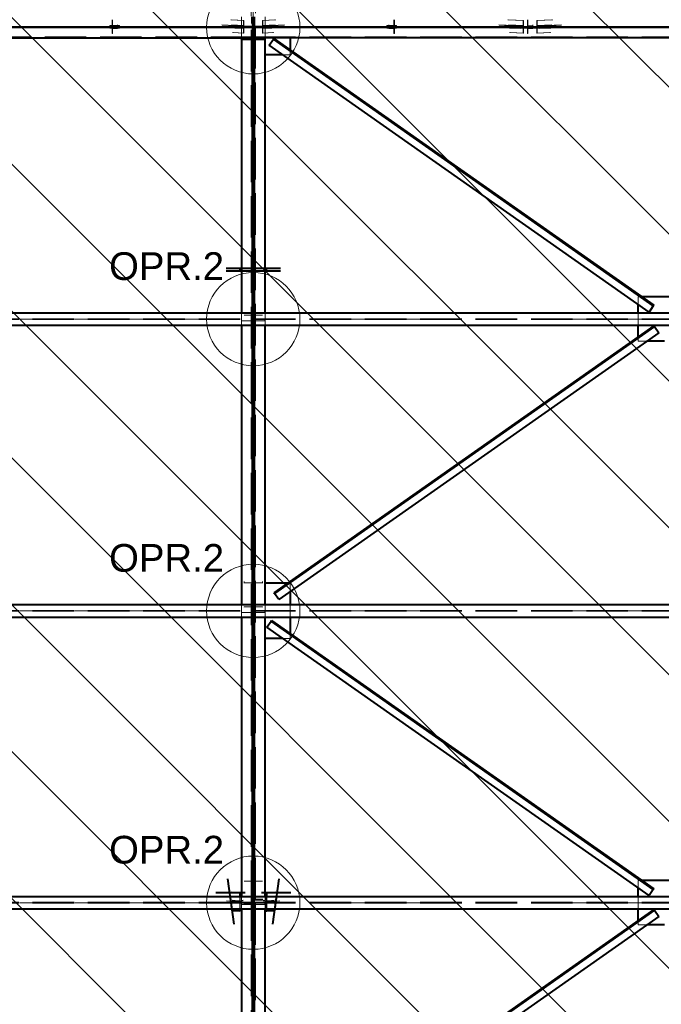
# Model space of a CAD drawing. Header units: metres. Extents: x 235 to 340, y 94 to 153.
# Tile 43 of 48: x 299.58 to 304.21, y 142.72 to 149.83. Entities that reach past the tile are written whole.
import ezdxf

# ---------------------------------------------------------------- set-up
doc = ezdxf.new("R2010")
doc.units = ezdxf.units.M
for name, pattern in [('__RA_15', [1.7, 1, -0.3, 0.1, -0.3]), ('__RA_2', [0.4, 0.3, -0.1]), ('__RA_4', [0.6, 0.3, -0.1, 0, -0.1, 0, -0.1])]:
    doc.linetypes.add(name, pattern=pattern)
for name, color, linetype, lineweight in [('OSY', 204, '__RA_15', 13), ('POPIS', 7, 'Continuous', 13), ('Standard', 7, 'Continuous', 40)]:
    doc.layers.add(name, color=color, linetype=linetype, lineweight=lineweight)
doc.styles.add('ARIAL', font='ARIAL.TTF')

msp = doc.modelspace()

# ---------------------------------------------------------------- linework, layer by layer
at = {"layer": 'OSY', "color": 204, "linetype": '__RA_15', "lineweight": 13}
for p, q in [((301.2656, 126.7921), (301.2656, 152.3201)), ((242.1779, 149.7736), (323.2759, 149.7736)), ((242.1779, 147.6659), (323.2759, 147.6659)), ((242.1779, 145.5582), (323.2759, 145.5582)), ((242.1779, 143.4505), (323.2759, 143.4505))]:
    msp.add_line(p, q, dxfattribs=at)
at = {"layer": 'Standard', "color": 1, "linetype": 'Continuous', "lineweight": 13}
for p, q in [((314.4155, 128.5862), (292.8238, 150.1778)), ((315.4762, 128.5862), (293.8845, 150.1778)), ((316.5368, 128.5862), (294.9452, 150.1778)), ((317.5975, 128.5862), (296.0058, 150.1778)), ((318.6581, 128.5862), (297.0665, 150.1778)), ((319.6467, 128.6583), (298.1272, 150.1778)), ((318.2444, 131.1212), (299.1878, 150.1778)), ((316.8422, 133.5841), (300.2485, 150.1778)), ((315.4399, 136.047), (301.3091, 150.1778)), ((314.0377, 138.5099), (302.3698, 150.1778)), ((312.6354, 140.9728), (303.4304, 150.1778))]:
    msp.add_line(p, q, dxfattribs=at)
at = {"layer": 'Standard', "color": 136, "linetype": '__RA_2', "lineweight": 18}
for p, q in [((301.2496, 143.4545), (301.2496, 150.175)), ((301.2816, 150.175), (301.2816, 143.4545)), ((300.2306, 149.7796), (300.2306, 149.7856)), ((300.3006, 149.7856), (300.2306, 149.7856)), ((300.2456, 149.8211), (300.2456, 149.8283)), ((300.2456, 149.8211), (300.2456, 149.7813)), ((300.2496, 149.8211), (300.2456, 149.8211)), ((300.2496, 149.8211), (300.2496, 149.8283)), ((300.2496, 149.7852), (300.2496, 149.8211)), ((300.2856, 149.7852), (300.2496, 149.7852)), ((300.2856, 149.7852), (300.2856, 149.7922)), ((300.2856, 149.7813), (300.2856, 149.7852)), ((300.3006, 149.7856), (300.3006, 149.7796)), ((301.0398, 149.7922), (301.1772, 149.7849)), ((301.1772, 149.781), (301.0404, 149.7882)), ((301.1032, 149.8283), (301.1962, 149.8234)), ((301.1081, 149.7922), (301.1962, 149.7875)), ((301.1108, 149.8283), (301.1983, 149.8237)), ((301.1156, 149.7825), (301.1156, 149.7902)), ((301.1156, 149.7862), (301.1772, 149.7829)), ((301.1983, 149.7858), (301.116, 149.7902)), ((301.1163, 149.7882), (301.1983, 149.7839)), ((301.1962, 149.7875), (301.1772, 149.7849)), ((301.1772, 149.7829), (301.1983, 149.7858)), ((301.1772, 149.7849), (301.1772, 149.781)), ((301.1772, 149.781), (301.1983, 149.7839)), ((301.1796, 149.8486), (301.1796, 149.6986)), ((301.1983, 149.8237), (301.1962, 149.8234)), ((301.1962, 149.8234), (301.1962, 149.7875)), ((301.1983, 149.7839), (301.1983, 149.8237)), ((301.2536, 149.8481), (301.2536, 149.8011)), ((301.3329, 149.8237), (301.4204, 149.8283)), ((301.3329, 149.8237), (301.3329, 149.7839)), ((301.335, 149.8234), (301.3329, 149.8237)), ((301.4152, 149.7902), (301.3329, 149.7858)), ((301.3329, 149.7839), (301.4149, 149.7882)), ((301.3329, 149.7858), (301.354, 149.7829)), ((301.3329, 149.7839), (301.354, 149.781)), ((301.335, 149.8234), (301.428, 149.8283)), ((301.335, 149.7875), (301.335, 149.8234)), ((301.335, 149.7875), (301.423, 149.7922)), ((301.354, 149.7849), (301.335, 149.7875)), ((301.3516, 149.7736), (301.3516, 149.8486)), ((301.354, 149.7849), (301.4914, 149.7922)), ((301.4908, 149.7882), (301.354, 149.781)), ((301.354, 149.7829), (301.4156, 149.7862)), ((301.354, 149.781), (301.354, 149.7849)), ((301.4156, 149.7902), (301.4156, 149.7825)), ((302.3006, 149.7856), (302.2306, 149.7856)), ((302.2306, 149.7796), (302.2306, 149.7856)), ((302.2456, 149.7922), (302.2456, 149.7852)), ((302.2816, 149.7852), (302.2456, 149.7852)), ((302.2456, 149.7852), (302.2456, 149.7813)), ((302.2816, 149.8283), (302.2816, 149.8211)), ((302.2816, 149.8211), (302.2816, 149.7852)), ((302.2856, 149.8211), (302.2816, 149.8211)), ((302.2856, 149.8283), (302.2856, 149.8211)), ((302.2856, 149.7813), (302.2856, 149.8211)), ((302.3006, 149.7856), (302.3006, 149.7796)), ((303.0398, 149.7922), (303.1969, 149.7839)), ((303.1969, 149.7799), (303.0404, 149.7882)), ((303.1032, 149.8283), (303.2159, 149.8224)), ((303.1081, 149.7922), (303.2159, 149.7865)), ((303.1108, 149.8283), (303.218, 149.8227)), ((303.1156, 149.7796), (303.1156, 149.7882)), ((303.1163, 149.7882), (303.218, 149.7828)), ((303.2159, 149.7865), (303.1969, 149.7839)), ((303.1969, 149.7839), (303.1969, 149.7799)), ((303.1969, 149.7799), (303.218, 149.7828)), ((303.218, 149.8227), (303.2159, 149.8224)), ((303.2159, 149.8224), (303.2159, 149.7865)), ((303.218, 149.7828), (303.218, 149.8227)), ((303.2456, 149.8211), (303.2456, 149.8283)), ((303.2456, 149.8211), (303.2456, 149.7813)), ((303.2496, 149.8211), (303.2456, 149.8211)), ((303.2496, 149.8211), (303.2496, 149.8283)), ((303.2496, 149.7852), (303.2496, 149.8211)), ((303.2856, 149.7852), (303.2496, 149.7852)), ((303.2856, 149.7852), (303.2856, 149.7922)), ((303.2856, 149.7813), (303.2856, 149.7852)), ((303.3132, 149.8227), (303.4204, 149.8283)), ((303.3132, 149.8227), (303.3132, 149.7828)), ((303.3153, 149.8224), (303.3132, 149.8227)), ((303.3132, 149.7828), (303.4149, 149.7882)), ((303.3132, 149.7828), (303.3343, 149.7799)), ((303.3153, 149.8224), (303.428, 149.8283)), ((303.3153, 149.7865), (303.3153, 149.8224)), ((303.3153, 149.7865), (303.423, 149.7922)), ((303.3343, 149.7839), (303.3153, 149.7865)), ((303.3343, 149.7839), (303.4914, 149.7922)), ((303.4908, 149.7882), (303.3343, 149.7799)), ((303.3343, 149.7799), (303.3343, 149.7839)), ((303.4156, 149.7882), (303.4156, 149.7796)), ((295.2716, 149.7736), (301.2596, 149.7736)), ((301.2596, 149.7736), (295.2716, 149.7736)), ((300.3006, 149.7796), (300.2306, 149.7796)), ((300.2306, 149.7796), (300.2306, 149.7677)), ((300.2306, 149.7737), (300.3006, 149.7737)), ((300.2306, 149.7677), (300.3006, 149.7677)), ((300.2456, 149.7813), (300.2856, 149.7813)), ((300.2456, 149.7761), (300.2456, 149.7693)), ((300.2456, 149.7693), (300.2456, 149.7294)), ((300.2856, 149.7693), (300.2456, 149.7693)), ((300.2456, 149.7294), (300.2496, 149.7294)), ((300.2496, 149.7721), (300.2496, 149.7653)), ((300.2496, 149.7294), (300.2496, 149.7653)), ((300.2496, 149.7653), (300.2856, 149.7653)), ((300.2856, 149.7693), (300.2856, 149.7761)), ((300.2856, 149.7653), (300.2856, 149.7693)), ((300.3006, 149.7796), (300.3006, 149.7677)), ((301.042, 149.7761), (301.1772, 149.769)), ((301.1772, 149.765), (301.0426, 149.7721)), ((301.1962, 149.7676), (301.1109, 149.7721)), ((301.1156, 149.7825), (301.1156, 149.7705)), ((301.2496, 149.7825), (301.1156, 149.7825)), ((301.1156, 149.7705), (301.2496, 149.7705)), ((301.1962, 149.7318), (301.1159, 149.736)), ((301.1983, 149.7719), (301.118, 149.7761)), ((301.1983, 149.732), (301.1235, 149.736)), ((301.1983, 149.7719), (301.1772, 149.769)), ((301.1772, 149.769), (301.1772, 149.765)), ((301.1772, 149.765), (301.1962, 149.7676)), ((301.1962, 149.7676), (301.1962, 149.7318)), ((301.1962, 149.7318), (301.1983, 149.732)), ((301.1983, 149.732), (301.1983, 149.7719)), ((307.5558, 149.7736), (301.2716, 149.7736)), ((301.2716, 149.7736), (307.5558, 149.7736)), ((301.4156, 149.7825), (301.2816, 149.7825)), ((301.2816, 149.7705), (301.4156, 149.7705)), ((301.4132, 149.7761), (301.3329, 149.7719)), ((301.3329, 149.7719), (301.3329, 149.732)), ((301.354, 149.769), (301.3329, 149.7719)), ((301.4077, 149.736), (301.3329, 149.732)), ((301.3329, 149.732), (301.335, 149.7318)), ((301.4203, 149.7721), (301.335, 149.7676)), ((301.335, 149.7318), (301.335, 149.7676)), ((301.335, 149.7676), (301.354, 149.765)), ((301.4153, 149.736), (301.335, 149.7318)), ((301.3516, 149.6986), (301.3516, 149.7736)), ((301.354, 149.769), (301.4405, 149.7736)), ((301.4886, 149.7721), (301.354, 149.765)), ((301.354, 149.765), (301.354, 149.769)), ((301.4156, 149.7736), (301.4156, 149.7825)), ((301.4156, 149.7705), (301.4156, 149.7736)), ((301.4405, 149.7736), (301.4891, 149.7761)), ((302.2306, 149.7736), (302.2306, 149.7796)), ((302.3006, 149.7796), (302.2306, 149.7796)), ((302.2306, 149.7737), (302.3006, 149.7737)), ((302.2306, 149.7677), (302.2306, 149.7736)), ((302.2306, 149.7677), (302.3006, 149.7677)), ((302.2456, 149.7813), (302.2856, 149.7813)), ((302.2456, 149.7761), (302.2456, 149.7693)), ((302.2856, 149.7693), (302.2456, 149.7693)), ((302.2456, 149.7693), (302.2456, 149.7653)), ((302.2456, 149.7653), (302.2816, 149.7653)), ((302.2816, 149.7653), (302.2816, 149.7721)), ((302.2816, 149.7653), (302.2816, 149.7294)), ((302.2816, 149.7294), (302.2856, 149.7294)), ((302.2856, 149.7693), (302.2856, 149.7761)), ((302.2856, 149.7294), (302.2856, 149.7693)), ((302.3006, 149.7736), (302.3006, 149.7796)), ((302.3006, 149.7677), (302.3006, 149.7736)), ((303.042, 149.7761), (303.0907, 149.7736)), ((303.1969, 149.764), (303.0426, 149.7721)), ((303.0907, 149.7736), (303.1969, 149.768)), ((303.2159, 149.7666), (303.1109, 149.7721)), ((303.1156, 149.7796), (303.1156, 149.7736)), ((303.4156, 149.7796), (303.1156, 149.7796)), ((303.1156, 149.7736), (303.1156, 149.7677)), ((303.1156, 149.7677), (303.4156, 149.7677)), ((303.2159, 149.7307), (303.1159, 149.736)), ((303.218, 149.7709), (303.118, 149.7761)), ((303.218, 149.731), (303.1235, 149.736)), ((303.218, 149.7709), (303.1969, 149.768)), ((303.1969, 149.768), (303.1969, 149.764)), ((303.1969, 149.764), (303.2159, 149.7666)), ((303.2159, 149.7666), (303.2159, 149.7307)), ((303.2159, 149.7307), (303.218, 149.731)), ((303.218, 149.731), (303.218, 149.7709)), ((303.2456, 149.7813), (303.2856, 149.7813)), ((303.2456, 149.7761), (303.2456, 149.7693)), ((303.2456, 149.7693), (303.2456, 149.7294)), ((303.2856, 149.7693), (303.2456, 149.7693)), ((303.2456, 149.7294), (303.2496, 149.7294)), ((303.2496, 149.7721), (303.2496, 149.7653)), ((303.2496, 149.7294), (303.2496, 149.7653)), ((303.2496, 149.7653), (303.2856, 149.7653)), ((303.2856, 149.7693), (303.2856, 149.7761)), ((303.2856, 149.7653), (303.2856, 149.7693)), ((303.4132, 149.7761), (303.3132, 149.7709)), ((303.3132, 149.7709), (303.3132, 149.731)), ((303.3343, 149.768), (303.3132, 149.7709)), ((303.4077, 149.736), (303.3132, 149.731)), ((303.3132, 149.731), (303.3153, 149.7307)), ((303.4203, 149.7721), (303.3153, 149.7666)), ((303.3153, 149.7307), (303.3153, 149.7666)), ((303.3153, 149.7666), (303.3343, 149.764)), ((303.4153, 149.736), (303.3153, 149.7307)), ((303.3343, 149.768), (303.4405, 149.7736)), ((303.4886, 149.7721), (303.3343, 149.764)), ((303.3343, 149.764), (303.3343, 149.768)), ((303.4156, 149.7796), (303.4156, 149.7736)), ((303.4156, 149.7736), (303.4156, 149.7677)), ((303.4405, 149.7736), (303.4891, 149.7761)), ((301.2596, 149.7046), (295.2716, 149.7046)), ((301.2596, 149.6886), (301.2596, 149.6986)), ((301.2716, 149.695), (301.2596, 149.695)), ((301.2716, 149.7046), (307.5957, 149.7046)), ((301.5316, 149.5736), (301.4807, 149.5736)), ((301.5316, 149.6111), (301.5316, 149.6038)), ((301.5316, 149.6038), (301.5316, 149.5736)), ((301.2596, 148.014), (301.1796, 148.014)), ((301.3516, 148.014), (301.2716, 148.014)), ((304.0622, 147.8259), (304.0456, 147.8259)), ((304.0456, 147.7716), (304.0456, 147.8259)), ((304.0726, 147.8259), (304.0622, 147.8259)), ((295.2716, 147.6687), (301.2596, 147.6687)), ((295.2716, 147.6631), (301.2596, 147.6631)), ((301.1796, 147.7109), (301.1796, 147.6631)), ((301.1796, 147.6531), (301.1796, 147.6631)), ((301.1796, 147.6531), (301.1796, 147.6209)), ((301.1796, 147.6531), (301.2596, 147.6531)), ((301.1996, 147.6945), (301.1996, 147.6945)), ((301.2596, 147.6945), (301.1996, 147.6945)), ((301.1996, 147.6945), (301.1996, 147.6934)), ((301.3316, 147.6945), (301.2716, 147.6945)), ((301.2716, 147.6687), (307.2596, 147.6687)), ((301.2716, 147.6631), (307.2596, 147.6631)), ((301.2716, 147.6531), (301.3496, 147.6531)), ((301.3316, 147.6934), (301.3316, 147.6945)), ((301.3316, 147.6945), (301.3316, 147.6945)), ((301.3496, 147.6631), (301.3496, 147.6531)), ((301.3516, 147.6209), (301.3516, 147.7109)), ((304.0456, 147.6209), (304.0456, 147.7109)), ((304.0456, 147.5284), (304.0456, 147.5358)), ((304.0456, 147.5059), (304.0456, 147.5284)), ((304.1074, 147.5059), (304.0456, 147.5059)), ((301.1996, 145.7706), (301.1996, 145.761)), ((301.2596, 145.761), (301.1996, 145.761)), ((301.1996, 145.761), (301.1996, 145.759)), ((301.3316, 145.761), (301.2716, 145.761)), ((301.3316, 145.761), (301.3316, 145.7706)), ((301.3316, 145.759), (301.3316, 145.761)), ((301.5259, 145.7582), (301.5155, 145.7582)), ((301.5316, 145.7582), (301.5259, 145.7582)), ((301.5316, 145.7582), (301.5316, 145.6962)), ((301.1796, 145.6032), (301.1796, 145.5554)), ((301.1996, 145.5868), (301.1996, 145.5868)), ((301.2596, 145.5868), (301.1996, 145.5868)), ((301.1996, 145.5868), (301.1996, 145.5857)), ((301.3316, 145.5868), (301.2716, 145.5868)), ((301.3316, 145.5857), (301.3316, 145.5868)), ((301.3316, 145.5868), (301.3316, 145.5868)), ((301.3516, 145.5132), (301.3516, 145.6032)), ((301.3516, 145.5132), (301.3516, 145.6032)), ((301.5316, 145.6032), (301.5316, 145.5132)), ((295.2716, 145.561), (301.2596, 145.561)), ((295.2716, 145.5554), (301.2596, 145.5554)), ((301.1796, 145.5454), (301.1796, 145.5554)), ((301.1796, 145.5454), (301.1796, 145.5132)), ((301.1796, 145.5454), (301.2596, 145.5454)), ((301.2716, 145.561), (307.2596, 145.561)), ((301.2716, 145.5554), (307.2596, 145.5554)), ((301.2716, 145.5454), (301.3496, 145.5454)), ((301.3496, 145.5554), (301.3496, 145.5454)), ((301.5316, 145.3957), (301.5316, 145.3884)), ((301.5316, 145.3884), (301.5316, 145.3582)), ((301.5316, 145.3582), (301.4807, 145.3582)), ((301.1996, 143.6067), (301.1996, 143.6053)), ((301.2596, 143.6053), (301.1996, 143.6053)), ((301.1996, 143.6053), (301.1996, 143.6047)), ((301.3316, 143.6053), (301.2716, 143.6053)), ((301.3316, 143.6053), (301.3316, 143.6067)), ((301.3316, 143.6047), (301.3316, 143.6053)), ((304.0622, 143.6105), (304.0456, 143.6105)), ((304.0456, 143.5562), (304.0456, 143.6105)), ((304.0726, 143.6105), (304.0622, 143.6105)), ((301.2796, 143.5284), (301.2716, 143.5284)), ((301.2796, 143.5284), (301.2796, 143.5293)), ((301.2796, 143.4766), (301.2796, 143.5284)), ((295.2716, 143.4533), (301.2596, 143.4533)), ((301.1696, 143.4545), (301.0728, 143.4631)), ((301.0734, 143.4551), (301.1696, 143.4466)), ((301.1686, 143.4597), (301.1035, 143.4631)), ((301.1047, 143.4551), (301.1686, 143.4517)), ((301.1718, 143.4661), (301.1142, 143.4691)), ((301.1686, 143.4955), (301.1686, 143.4597)), ((301.1686, 143.4597), (301.1931, 143.4631)), ((301.1927, 143.4551), (301.1686, 143.4517)), ((301.1696, 143.4545), (301.1696, 143.4466)), ((301.2496, 143.4545), (301.1696, 143.4545)), ((301.1718, 143.4661), (301.1718, 143.4955)), ((301.1934, 143.4691), (301.1718, 143.4661)), ((301.1796, 143.4955), (301.1796, 143.4477)), ((301.1796, 143.4553), (301.2496, 143.4553)), ((301.2496, 143.4466), (301.2496, 143.4545)), ((301.2716, 143.4686), (301.3316, 143.4686)), ((301.2716, 143.4533), (307.2596, 143.4533)), ((301.3316, 143.4766), (301.2796, 143.4766)), ((301.2816, 143.4553), (301.3516, 143.4553)), ((301.2816, 143.4545), (301.2816, 143.4466)), ((301.3616, 143.4545), (301.2816, 143.4545)), ((301.3316, 143.4766), (301.3316, 143.4771)), ((301.3316, 143.4686), (301.3316, 143.4766)), ((301.3594, 143.4661), (301.3378, 143.4691)), ((301.3381, 143.4631), (301.3626, 143.4597)), ((301.3626, 143.4517), (301.3385, 143.4551)), ((301.3516, 143.4055), (301.3516, 143.4955)), ((301.3594, 143.4955), (301.3594, 143.4661)), ((301.417, 143.4691), (301.3594, 143.4661)), ((301.4584, 143.4631), (301.3616, 143.4545)), ((301.3616, 143.4466), (301.4577, 143.4551)), ((301.3616, 143.4466), (301.3616, 143.4545)), ((301.3626, 143.4597), (301.3626, 143.4955)), ((301.4276, 143.4631), (301.3626, 143.4597)), ((301.3626, 143.4517), (301.4265, 143.4551)), ((304.0456, 143.4055), (304.0456, 143.4955)), ((295.2716, 143.4477), (301.2596, 143.4477)), ((301.117, 143.449), (301.1718, 143.4462)), ((301.1245, 143.3948), (301.1718, 143.3924)), ((301.1686, 143.4517), (301.1686, 143.4055)), ((301.1696, 143.4466), (301.2496, 143.4466)), ((301.1718, 143.4462), (301.1924, 143.449)), ((301.1718, 143.4055), (301.1718, 143.4462)), ((301.1796, 143.4377), (301.1796, 143.4477)), ((301.2496, 143.4473), (301.1796, 143.4473)), ((301.1796, 143.4377), (301.1796, 143.4055)), ((301.1796, 143.4377), (301.2596, 143.4377)), ((301.1996, 143.449), (301.1996, 143.4487)), ((301.2596, 143.4487), (301.1996, 143.4487)), ((301.1996, 143.4487), (301.1996, 143.4407)), ((301.1996, 143.4407), (301.2516, 143.4407)), ((301.2496, 138.775), (301.2496, 143.4466)), ((301.2516, 143.4407), (301.2516, 143.441)), ((301.2516, 143.4407), (301.2516, 143.4054)), ((301.2716, 143.4477), (307.2596, 143.4477)), ((301.2716, 143.4377), (301.3496, 143.4377)), ((301.3516, 143.4473), (301.2816, 143.4473)), ((301.2816, 143.4466), (301.3616, 143.4466)), ((301.2816, 143.4466), (301.2816, 138.775)), ((301.3388, 143.449), (301.3594, 143.4462)), ((301.3496, 143.4477), (301.3496, 143.4377)), ((301.3594, 143.4462), (301.4142, 143.449)), ((301.3594, 143.4462), (301.3594, 143.4055)), ((301.3594, 143.3924), (301.4067, 143.3948)), ((301.3626, 143.4055), (301.3626, 143.4517)), ((304.0456, 143.313), (304.0456, 143.3203)), ((304.0456, 143.2905), (304.0456, 143.313)), ((304.1074, 143.2905), (304.0456, 143.2905))]:
    msp.add_line(p, q, dxfattribs=at)
at = {"layer": 'Standard', "color": 1, "linetype": 'Continuous', "lineweight": 40}
for p, q in [((301.2596, 149.8486), (301.2596, 149.7736)), ((301.2716, 149.8486), (301.2716, 149.7736)), ((295.2716, 149.7736), (301.2596, 149.7736)), ((301.2596, 149.7736), (295.2716, 149.7736)), ((301.2596, 149.7736), (301.2596, 149.6986)), ((307.5558, 149.7736), (301.2716, 149.7736)), ((301.2716, 149.7736), (307.5558, 149.7736)), ((301.2716, 149.7736), (301.2716, 149.6986)), ((295.2716, 149.6986), (301.2596, 149.6986)), ((301.1796, 149.6986), (301.1796, 147.7109)), ((301.1796, 149.6886), (301.1796, 149.6986)), ((301.1796, 149.6886), (301.3496, 149.6886)), ((301.2716, 149.6986), (301.2596, 149.6986)), ((301.2596, 147.7109), (301.2596, 149.6886)), ((301.2716, 149.6986), (301.2716, 147.7109)), ((307.5985, 149.6986), (301.2716, 149.6986)), ((301.3496, 149.6986), (301.3496, 149.6886)), ((301.3516, 149.5736), (301.3516, 149.6986)), ((301.3516, 149.5736), (301.3516, 149.6986)), ((301.3808, 149.6437), (301.4119, 149.6879)), ((304.1238, 147.7166), (301.3808, 149.6437)), ((301.4119, 149.6879), (301.4153, 149.6928)), ((304.1548, 147.7608), (301.4119, 149.6879)), ((301.4153, 149.6928), (304.1583, 147.7657)), ((301.5316, 149.6986), (301.5316, 149.6111)), ((301.3516, 147.7109), (301.3516, 149.5736)), ((301.4807, 149.5736), (301.3516, 149.5736)), ((301.2716, 148.2767), (301.2596, 148.2767)), ((301.1696, 148.0337), (301.1696, 148.014)), ((301.1796, 148.014), (301.1696, 148.014)), ((301.1696, 148.014), (301.1696, 148.0125)), ((301.3616, 148.014), (301.3516, 148.014)), ((301.3616, 148.014), (301.3616, 148.0337)), ((301.3616, 148.0125), (301.3616, 148.014)), ((304.2846, 147.8259), (304.0726, 147.8259)), ((304.0456, 147.7109), (304.0456, 147.7716)), ((304.1548, 147.7608), (304.1238, 147.7166)), ((304.1583, 147.7657), (304.1548, 147.7608)), ((295.2716, 147.7109), (301.2596, 147.7109)), ((301.2596, 147.7109), (301.2596, 147.6209)), ((301.2716, 147.6631), (301.2596, 147.6631)), ((301.2596, 147.6531), (301.2716, 147.6531)), ((301.2716, 147.7109), (307.2596, 147.7109)), ((301.2716, 147.6209), (301.2716, 147.7109)), ((295.2716, 147.6209), (301.2596, 147.6209)), ((301.1796, 147.6209), (301.1796, 145.6032)), ((301.2596, 145.6032), (301.2596, 147.6209)), ((301.2716, 147.5967), (301.2596, 147.5967)), ((301.2716, 147.6209), (301.2716, 145.6032)), ((301.2716, 147.6209), (307.2596, 147.6209)), ((301.3516, 145.7582), (301.3516, 147.6209)), ((301.4166, 145.6887), (304.1602, 147.6162)), ((304.1636, 147.6113), (301.42, 145.6838)), ((304.0456, 147.5358), (304.0456, 147.6209)), ((304.1602, 147.6162), (304.1636, 147.6113)), ((304.1636, 147.6113), (304.1947, 147.5672)), ((304.1947, 147.5672), (301.4511, 145.6396)), ((304.2346, 147.5059), (304.1074, 147.5059)), ((301.2716, 145.909), (301.2596, 145.909)), ((301.3516, 145.6032), (301.3516, 145.7582)), ((301.5155, 145.7582), (301.3516, 145.7582)), ((301.3516, 145.6032), (301.3516, 145.7582)), ((301.42, 145.6838), (301.4166, 145.6887)), ((301.4511, 145.6396), (301.42, 145.6838)), ((301.5316, 145.6962), (301.5316, 145.6032)), ((295.2716, 145.6032), (301.2596, 145.6032)), ((301.2596, 145.6032), (301.2596, 145.5132)), ((301.2716, 145.6032), (307.2596, 145.6032)), ((301.2716, 145.5132), (301.2716, 145.6032)), ((301.2716, 145.5554), (301.2596, 145.5554)), ((301.2596, 145.5454), (301.2716, 145.5454)), ((295.2716, 145.5132), (301.2596, 145.5132)), ((301.1796, 145.5132), (301.1796, 143.4955)), ((301.2596, 143.4955), (301.2596, 145.5132)), ((301.2716, 145.489), (301.2596, 145.489)), ((301.2716, 145.5132), (301.2716, 143.4955)), ((301.2716, 145.5132), (307.2596, 145.5132)), ((301.3516, 145.3582), (301.3516, 145.5132)), ((301.3516, 145.3582), (301.3516, 145.5132)), ((301.3638, 145.4403), (301.3948, 145.4845)), ((301.3948, 145.4845), (301.3982, 145.4894)), ((304.1548, 143.5454), (301.3948, 145.4845)), ((301.3982, 145.4894), (304.1583, 143.5503)), ((301.5316, 145.5132), (301.5316, 145.3957)), ((304.1238, 143.5012), (301.3638, 145.4403)), ((301.3516, 143.4955), (301.3516, 145.3582)), ((301.4807, 145.3582), (301.3516, 145.3582)), ((301.2716, 143.7413), (301.2596, 143.7413)), ((304.2846, 143.6105), (304.0726, 143.6105)), ((304.0456, 143.4955), (304.0456, 143.5562)), ((304.1548, 143.5454), (304.1238, 143.5012)), ((304.1583, 143.5503), (304.1548, 143.5454)), ((295.2716, 143.4955), (301.2596, 143.4955)), ((301.1686, 143.5195), (301.0952, 143.5233)), ((301.1718, 143.5199), (301.1066, 143.5233)), ((301.1718, 143.5199), (301.1686, 143.5195)), ((301.1686, 143.5195), (301.1686, 143.4955)), ((301.1718, 143.4955), (301.1718, 143.5199)), ((301.2596, 143.4955), (301.2596, 143.4055)), ((301.2716, 143.4955), (307.2596, 143.4955)), ((301.2716, 143.4055), (301.2716, 143.4955)), ((301.4245, 143.5233), (301.3594, 143.5199)), ((301.3626, 143.5195), (301.3594, 143.5199)), ((301.3594, 143.5199), (301.3594, 143.4955)), ((301.436, 143.5233), (301.3626, 143.5195)), ((301.3626, 143.4955), (301.3626, 143.5195)), ((295.2716, 143.4055), (301.2596, 143.4055)), ((301.113, 143.3948), (301.1686, 143.3919)), ((301.1686, 143.4055), (301.1686, 143.3919)), ((301.1686, 143.3919), (301.1718, 143.3924)), ((301.1718, 143.3924), (301.1718, 143.4055)), ((301.1796, 143.4055), (301.1796, 141.3878)), ((301.2716, 143.4477), (301.2596, 143.4477)), ((301.2596, 143.4377), (301.2716, 143.4377)), ((301.2596, 141.3878), (301.2596, 143.4055)), ((301.2716, 143.4055), (301.2716, 141.3878)), ((301.2716, 143.4055), (307.2596, 143.4055)), ((301.3516, 141.5428), (301.3516, 143.4055)), ((301.3594, 143.4055), (301.3594, 143.3924)), ((301.3594, 143.3924), (301.3626, 143.3919)), ((301.3626, 143.3919), (301.3626, 143.4055)), ((301.3626, 143.3919), (301.4181, 143.3948)), ((301.4166, 141.4733), (304.1602, 143.4008)), ((304.1636, 143.3959), (301.42, 141.4684)), ((304.0456, 143.3203), (304.0456, 143.4055)), ((304.1602, 143.4008), (304.1636, 143.3959)), ((304.1636, 143.3959), (304.1947, 143.3518)), ((301.2716, 143.3513), (301.2596, 143.3513)), ((304.1947, 143.3518), (301.4511, 141.4242)), ((304.2346, 143.2905), (304.1074, 143.2905))]:
    msp.add_line(p, q, dxfattribs=at)
at = {"layer": 'Standard', "color": 1, "linetype": '__RA_4', "lineweight": 40}
for p, q in [((301.0696, 148.0337), (301.2796, 148.0337)), ((301.2796, 148.0125), (301.0696, 148.0125)), ((301.2516, 148.0337), (301.4616, 148.0337)), ((301.4616, 148.0125), (301.2516, 148.0125)), ((301.1128, 143.3964), (301.0814, 143.6224)), ((301.4498, 143.6224), (301.4184, 143.3964)), ((300.9952, 143.5233), (301.2066, 143.5233)), ((301.1268, 143.2958), (301.0978, 143.5045)), ((301.3245, 143.5233), (301.536, 143.5233)), ((301.4334, 143.5045), (301.4043, 143.2958))]:
    msp.add_line(p, q, dxfattribs=at)
at = {"layer": 'Standard', "color": 7, "linetype": 'Continuous', "lineweight": 13}
for centre in [(301.2656, 149.7736), (301.2656, 147.6659), (301.2656, 145.5582), (301.2656, 143.4505)]:
    msp.add_circle(centre, 0.3369, dxfattribs=at)

# ---------------------------------------------------------------- texts
at = {"layer": 'POPIS', "color": 204, "linetype": 'Continuous', "lineweight": 13, "char_height": 0.2, "width": 0.09912, "attachment_point": 7, "style": 'ARIAL'}
for insert in [(300.2245, 147.9459), (300.2245, 145.8382), (300.2245, 143.7305)]:
    msp.add_mtext('\\W0.99;OPR.2', dxfattribs=dict(at, insert=insert))

doc.saveas('drawing.dxf')
